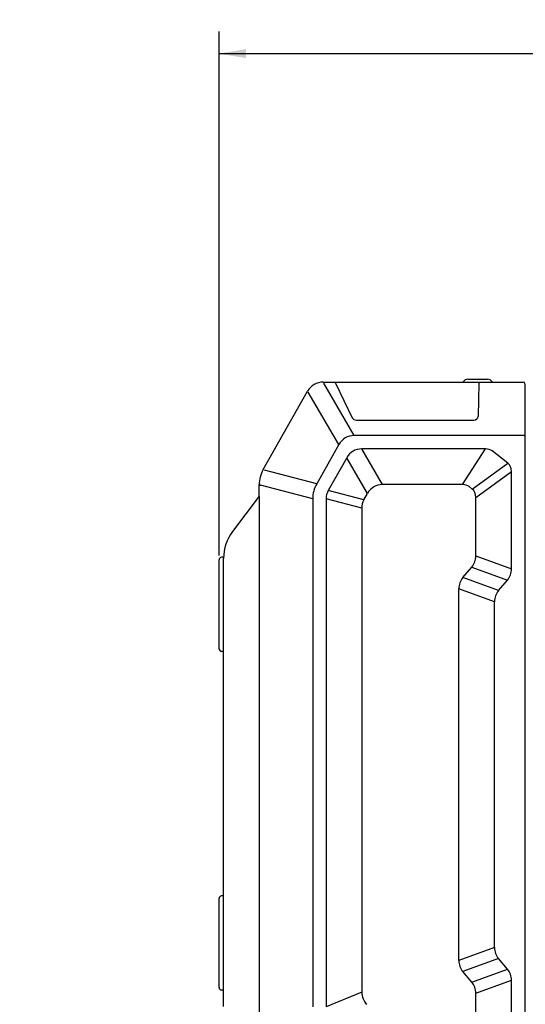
# Model space of a CAD drawing. Header units: millimetres. Extents: x 55 to 506, y 15 to 401.
# Tile 7 of 18: x 236 to 293, y 181 to 292. Entities that reach past the tile are written whole.
import ezdxf
from ezdxf.enums import TextEntityAlignment as Align

# ---------------------------------------------------------------- set-up
doc = ezdxf.new("R2010")
doc.units = ezdxf.units.MM
doc.header["$LTSCALE"] = 32.67
doc.layers.get('0').update_dxf_attribs({"linetype": 'CONTINUOUS'})
doc.layers.add('00_COMPONENTS', color=7, linetype='CONTINUOUS')
doc.layers.add('51__DRAFT_DIMS', color=7, linetype='CONTINUOUS')
doc.styles.get("Standard").update_dxf_attribs({"font": 'simfang.ttf'})
doc.dimstyles.new('DIMSTYLE_1', dxfattribs={"dimtxt": 3, "dimasz": 3, "dimexe": 2.5, "dimexo": 0.5, "dimgap": 0.75, "dimtad": 1, "dimdec": 1, "dimdsep": 46, "dimtxsty": 'STANDARD', "dimblk": '_FILLED', "dimblk1": '_FILLED', "dimblk2": '_FILLED', "dimcen": 0.09, "dimclrt": 3, "dimazin": 2, "dimtp": 0.3, "dimtm": 0.3, "dimtfac": 1, "dimtdec": 1, "dimtofl": 0, "dimtmove": 0, "dimatfit": 3, "dimldrblk": '_FILLED', "dimfxl": 1, "dimtolj": 1, "dimarcsym": 0})
doc.dimstyles.new('DIMSTYLE_3', dxfattribs={"dimtxt": 3, "dimasz": 3, "dimexe": 2.5, "dimexo": 0.5, "dimgap": 0.75, "dimtad": 1, "dimdec": 1, "dimdsep": 46, "dimtxsty": 'STANDARD', "dimblk": '_FILLED', "dimblk1": '_FILLED', "dimblk2": '_FILLED', "dimcen": 0.09, "dimclrt": 3, "dimazin": 2, "dimtp": 0.5, "dimtm": 0.5, "dimtfac": 1, "dimtdec": 1, "dimtofl": 0, "dimtmove": 0, "dimatfit": 3, "dimldrblk": '_FILLED', "dimfxl": 1, "dimtolj": 1, "dimarcsym": 0})

# ---------------------------------------------------------------- blocks, each defined once
blk = doc.blocks.new('_FILLED')
at = {"color": 0, "linetype": 'ByBlock'}
blk.add_solid([(0, 0), (-1, 0.167), (-1, -0.167)], dxfattribs=at)
blk = doc.blocks.new('*D3')
at = {"layer": '51__DRAFT_DIMS', "color": 4, "transparency": 16777216}
for p, q in [((368.73, 196.57), (368.73, 140.62)), ((236.36, 164.48), (236.36, 140.62)), ((236.36, 143.12), (302.54, 143.12)), ((368.73, 143.12), (302.54, 143.12))]:
    blk.add_line(p, q, dxfattribs=at)
at = {"layer": '51__DRAFT_DIMS', "color": 4, "transparency": 16777216, "xscale": 3, "yscale": 3, "zscale": 3, "rotation": 180}
blk.add_blockref('_FILLED', (236.36, 143.12), dxfattribs=at)
at = {"layer": '51__DRAFT_DIMS', "color": 4, "transparency": 16777216, "xscale": 3, "yscale": 3, "zscale": 3}
blk.add_blockref('_FILLED', (368.73, 143.12), dxfattribs=at)
at = {"layer": '51__DRAFT_DIMS', "color": 3, "transparency": 16777216}
blk.add_text('132.4', height=3, dxfattribs=at).set_placement((302.54, 143.87), align=Align.CENTER)
blk = doc.blocks.new('*D5')
at = {"layer": '51__DRAFT_DIMS', "color": 4, "transparency": 16777216}
for p, q in [((258.73, 231.77), (258.73, 290.57)), ((368.73, 251.07), (368.73, 290.57)), ((258.73, 288.07), (313.73, 288.07)), ((368.73, 288.07), (313.73, 288.07))]:
    blk.add_line(p, q, dxfattribs=at)
at = {"layer": '51__DRAFT_DIMS', "color": 4, "transparency": 16777216, "xscale": 3, "yscale": 3, "zscale": 3, "rotation": 180}
blk.add_blockref('_FILLED', (258.73, 288.07), dxfattribs=at)
at = {"layer": '51__DRAFT_DIMS', "color": 4, "transparency": 16777216, "xscale": 3, "yscale": 3, "zscale": 3}
blk.add_blockref('_FILLED', (368.73, 288.07), dxfattribs=at)
at = {"layer": '51__DRAFT_DIMS', "color": 3, "transparency": 16777216}
blk.add_text('110', height=3, dxfattribs=at).set_placement((313.73, 288.82), align=Align.CENTER)

msp = doc.modelspace()

# ---------------------------------------------------------------- linework, layer by layer
at = {"layer": '00_COMPONENTS', "color": 7}
for p, q in [((270.395, 251.225), (292.828, 251.225)), ((271.775, 251.091), (273.659, 247.226)), ((286.637, 251.55), (288.819, 251.55)), ((287.849, 251.091), (287.795, 247.377)), ((293.028, 251.025), (293.028, 163.425)), ((263.68, 241.403), (268.654, 250.208)), ((274.123, 246.966), (287.294, 246.966)), ((292.828, 245.225), (273.895, 245.225)), ((272.157, 244.21), (269.673, 239.812)), ((288.625, 243.725), (274.738, 243.725)), ((291.118, 242.125), (289.368, 243.492)), ((273.048, 242.739), (270.979, 239.075)), ((291.528, 230.261), (291.528, 241.192)), ((286.03, 239.725), (277.072, 239.725)), ((263.228, 238.404), (263.228, 239.682)), ((274.979, 238.023), (275.383, 238.739)), ((287.118, 239.223), (286.773, 239.492)), ((263.228, 238.425), (260.237, 234.462)), ((269.228, 238.121), (269.228, 181.135)), ((270.728, 238.12), (270.728, 181.135)), ((287.528, 231.717), (287.528, 238.289)), ((274.728, 237.069), (274.728, 182.792)), ((258.728, 221.315), (258.728, 231.275)), ((259.23, 231.598), (258.997, 231.573)), ((259.228, 181.174), (259.228, 231.502)), ((286.082, 229.287), (287.074, 230.47)), ((290.082, 227.831), (291.074, 229.014)), ((285.628, 186.339), (285.628, 228.04)), ((289.628, 187.795), (289.628, 226.584)), ((259.228, 220.992), (258.997, 221.017)), ((259.228, 193.597), (258.997, 193.573)), ((258.728, 183.315), (258.728, 193.275)), ((291.074, 185.366), (290.082, 186.548)), ((287.074, 183.91), (286.082, 185.092)), ((291.528, 173.238), (291.528, 184.119)), ((259.228, 182.992), (258.997, 183.017)), ((287.528, 176.141), (287.528, 182.663))]:
    msp.add_line(p, q, dxfattribs=at)
at = {"layer": '00_COMPONENTS', "color": 4}
for p, q in [((273.895, 245.225), (270.471, 251.091)), ((272.157, 244.21), (268.733, 250.076)), ((277.072, 239.725), (274.738, 243.725)), ((286.03, 239.725), (288.625, 243.725)), ((275.383, 238.739), (273.048, 242.739)), ((287.118, 239.223), (291.118, 242.125)), ((269.673, 239.812), (263.806, 241.354)), ((287.528, 238.289), (291.528, 241.192)), ((263.228, 239.663), (263.361, 239.663)), ((263.361, 239.663), (263.362, 239.683)), ((269.228, 238.121), (263.361, 239.663)), ((274.979, 238.023), (270.979, 239.075)), ((263.243, 178.705), (263.243, 238.344)), ((274.728, 237.069), (270.728, 238.12)), ((287.528, 231.717), (291.528, 230.261)), ((287.074, 230.47), (291.074, 229.014)), ((290.082, 227.831), (286.082, 229.287)), ((289.628, 226.584), (285.628, 228.04)), ((289.628, 187.795), (285.628, 186.339)), ((290.082, 186.548), (286.082, 185.092)), ((287.074, 183.91), (291.074, 185.366)), ((287.528, 182.663), (291.528, 184.119)), ((274.728, 182.792), (270.728, 181.135))]:
    msp.add_line(p, q, dxfattribs=at)
at = {"layer": '00_COMPONENTS', "color": 7}
for centre, radius, start, end in [((270.395, 249.225), 2, 90, 150.54083), ((286.637, 250.925), 0.625, 90, 148.66775), ((288.819, 250.925), 0.625, 31.33225, 90), ((292.828, 251.025), 0.2, 0, 90), ((266.728, 239.682), 3.5, 150.54083, 180), ((264.228, 231.45), 5, 142.95753, 180), ((259.028, 231.275), 0.3, 96, 180), ((259.028, 221.315), 0.3, 180, 264), ((259.028, 193.275), 0.3, 96, 180), ((259.028, 183.315), 0.3, 180, 264)]:
    msp.add_arc(centre, radius, start, end, dxfattribs=at)
for centre, major_axis, ratio, start_param, end_param in [((271.764, 250.925), (-0.101, 0.299), 0.2320744, -1.060659, -0.0778652), ((287.834, 250.925), (0.012, 0.3), 0.0356562, -0.9814241, 0.0013697), ((274.123, 247.382), (0.5, 0), 0.8314424, -2.7566242, -1.5707998), ((287.294, 247.382), (0.501, 0), 0.8309707, 4.7123855, 6.2710886), ((276.518, 238.735), (3.637, -6.231), 0.498973, 2.8582004, 3.4249849), ((292.857, 210.74), (-19.108, 32.737), 0.2110506, -0.1225644, 0.1225644), ((276.035, 223.109), (13.26, 20.435), 0.2052532, -0.0180324, 0.1324051), ((270.912, 227.112), (20.405, 14.808), 0.1983189, -0.1429334, 0.0569276), ((280.405, 236.086), (11.065, -2.909), 0.5418874, 3.0000842, 3.2831011), ((295.192, 206.74), (19.108, -32.737), 0.2110506, 3.0190283, 3.2641571), ((273.44, 219.109), (-13.26, -20.435), 0.2052532, 3.1235602, 3.2739978), ((303.713, 229.959), (32.922, -8.655), 0.2350123, 3.079887, 3.2032983), ((266.912, 224.209), (-20.405, -14.808), 0.1983189, 2.9986593, 3.1985203), ((307.713, 228.907), (32.922, -8.655), 0.2350123, 3.079887, 3.2032983), ((254.543, 243.016), (-32.871, 11.964), 0.2286971, 3.0585452, 3.2246402), ((258.543, 241.56), (32.871, -11.964), 0.2286971, -0.0830475, 0.0830475), ((318.613, 216.741), (32.871, -11.964), 0.2286971, 3.0585452, 3.2246402), ((322.613, 215.285), (32.871, -11.964), 0.2286971, 3.0585452, 3.2246402), ((322.613, 199.095), (32.871, 11.964), 0.2286971, 3.0585452, 3.2246402), ((318.613, 197.639), (32.871, 11.964), 0.2286971, 3.0585452, 3.2246402), ((258.543, 172.819), (32.871, 11.964), 0.2286971, -0.0830475, 0.0830475), ((254.543, 171.363), (-32.871, -11.964), 0.2286971, 3.0585452, 3.2246402), ((307.713, 195.651), (32.842, 13.604), 0.2250451, 3.0486445, 3.2345408)]:
    msp.add_ellipse(centre, major_axis=major_axis, ratio=ratio, start_param=start_param, end_param=end_param, dxfattribs=at)
for points, knots in [([(293.028, 245.164), (293.028, 245.168), (293.024, 245.177), (293.012, 245.189), (292.994, 245.199), (292.969, 245.208), (292.939, 245.215), (292.905, 245.22), (292.867, 245.224), (292.841, 245.225), (292.828, 245.225)], [0, 0, 0, 0, 0.0553893, 0.1267964, 0.221408, 0.3405235, 0.4824237, 0.6433847, 0.8180834, 1, 1, 1, 1]), ([(263.228, 238.404), (263.228, 238.395), (263.231, 238.374), (263.239, 238.355), (263.243, 238.344)], [0, 0, 0, 0, 0.457996, 1, 1, 1, 1])]:
    msp.add_open_spline(points, degree=3, knots=knots, dxfattribs=at)
at = {"layer": '00_COMPONENTS', "color": 4}
msp.add_open_spline([(263.228, 239.682), (263.228, 239.682), (263.228, 239.682), (263.229, 239.682), (263.229, 239.682), (263.231, 239.682), (263.233, 239.682), (263.237, 239.682), (263.242, 239.682), (263.248, 239.682), (263.256, 239.682), (263.267, 239.683), (263.284, 239.683), (263.307, 239.683), (263.333, 239.683), (263.352, 239.683), (263.362, 239.683)], degree=3, knots=[0, 0, 0, 0, 0.0010906, 0.0042782, 0.0095743, 0.0169768, 0.0380804, 0.0675076, 0.1051496, 0.1508662, 0.20448, 0.2657952, 0.4105654, 0.5829794, 0.780465, 1, 1, 1, 1], dxfattribs=at)

# ---------------------------------------------------------------- dimensions: what is measured, and where the dimension line sits
at = {"layer": '51__DRAFT_DIMS', "color": 4}
dim = msp.add_linear_dim(base=(368.728, 288.073), p1=(258.728, 231.275), p2=(368.728, 250.575), dimstyle='DIMSTYLE_1', dxfattribs=at)
dim.commit()
dim.dimension.update_dxf_attribs({"geometry": '*D5', "text_midpoint": (313.839, 288.073), "dimtype": 160})
dim = msp.add_linear_dim(base=(236.358, 143.121), p1=(368.728, 197.075), p2=(236.358, 164.978), angle=180, dimstyle='DIMSTYLE_3', dxfattribs=at)
dim.commit()
dim.dimension.update_dxf_attribs({"geometry": '*D3', "text_midpoint": (302.678, 143.121), "dimtype": 160})

doc.saveas('drawing.dxf')
